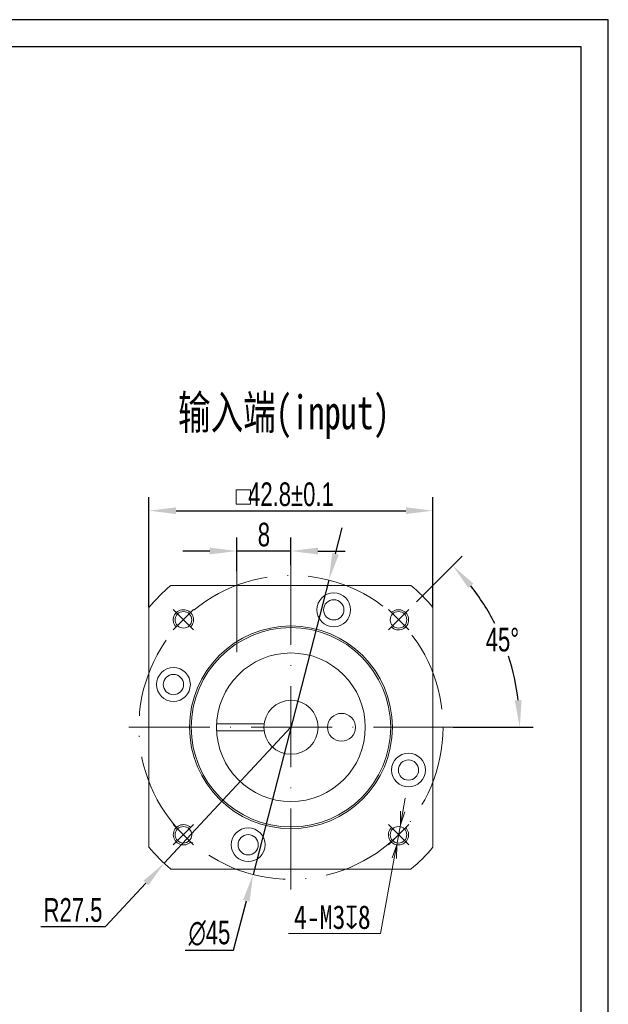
# Model space of a CAD drawing. Header units: millimetres. Extents: x 2090 to 2429, y 90 to 328.
# Tile 4 of 4: x 2342 to 2429, y 183 to 328. Entities that reach past the tile are written whole.
import ezdxf

# ---------------------------------------------------------------- set-up
doc = ezdxf.new("R2010")
doc.units = ezdxf.units.MM
doc.linetypes.add('ACAD_ISO10W100', pattern=[18, 12, -3, 0, -3])
doc.layers.add('7标注层', color=4, linetype='Continuous')
doc.layers.add('图框_外框线', color=7, linetype='Continuous')
for name, color, linetype, lineweight in [('中心线层', 7, 'ACAD_ISO10W100', 20), ('尺寸线层', 3, 'Continuous', 18), ('细实线层', 7, 'Continuous', 18)]:
    doc.layers.add(name, color=color, linetype=linetype, lineweight=lineweight)
doc.styles.add('PC_TEXTSTYLE', font='ISOCP.SHX', dxfattribs={"width": 0.707, "bigfont": 'GBCBIG.SHX'})
doc.styles.add('宋体', font='txt', dxfattribs={"width": 0.8})
doc.styles.add('标准', font='arial.ttf', dxfattribs={"width": 0.667})
doc.dimstyles.new('标准', dxfattribs={"dimtxt": 3.5, "dimasz": 4, "dimexe": 2, "dimexo": 0, "dimtad": 1, "dimdsep": 46, "dimtxsty": '标准', "dimblk": '_CAXARROW', "dimcen": 0, "dimdle": 6, "dimazin": 2, "dimtfac": 0.707107, "dimtdec": 3, "dimtmove": 2, "dimatfit": 3, "dimfxl": 1, "dimfrac": 2, "dimtolj": 1, "dimtzin": 0, "dimarcsym": 1})
doc.dimstyles.new('螺孔(M8-7H)', dxfattribs={"dimtxt": 3.5, "dimasz": 2, "dimexe": 1.25, "dimexo": 3, "dimtad": 1, "dimtoh": 1, "dimdec": 4, "dimdsep": 46, "dimtxsty": '宋体', "dimblk": 'OPEN', "dimcen": 3, "dimclrd": 3, "dimclre": 3, "dimclrt": 2, "dimadec": 0, "dimazin": 0, "dimtm": 1e-09, "dimtfac": 1, "dimtdec": 4, "dimtmove": 0, "dimatfit": 3, "dimldrblk": 'OPEN', "dimfxl": 1, "dimtfill": 1, "dimtfillclr": 256, "dimlwd": 9, "dimlwe": 9, "dimarcsym": 0})

# ---------------------------------------------------------------- blocks, each defined once
blk = doc.blocks.new('_CAXARROW')
blk.add_hatch(color=0).paths.add_polyline_path([(0, 0), (-1, 0.125), (-1, -0.125)], flags=0)
blk = doc.blocks.new('*D35')
at = {"layer": 'Defpoints', "color": 0}
for p in [(2400.39, 242.3), (2395.8, 237.71), (2357.83, 223.74), (2405.83, 223.74)]:
    blk.add_point(p, dxfattribs=at)
at = {"layer": '尺寸线层', "color": 0, "linetype": 'Continuous', "lineweight": -2}
for p, q in [((2400.39, 242.3), (2407.18, 249.09)), ((2405.83, 223.74), (2417.68, 223.74))]:
    blk.add_line(p, q, dxfattribs=at)
for start, end in [(26.9829, 38.2258), (6.7742, 18.1583)]:
    blk.add_arc((2381.83, 223.74), 33.85, start, end, dxfattribs=at)
at = {"layer": '尺寸线层', "color": 0, "lineweight": -2, "xscale": 4, "yscale": 4, "zscale": 4}
for p, rotation in [((2405.77, 247.68), 131.6129178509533), ((2415.68, 223.74), 273.3870821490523)]:
    blk.add_blockref('_CAXARROW', p, dxfattribs=dict(at, rotation=rotation))
at = {"layer": '尺寸线层', "color": 0, "insert": (2413.11, 236.69), "char_height": 3.5, "attachment_point": 5, "style": '标准', "bg_fill": 3, "box_fill_scale": 1.1, "bg_fill_color": 257, "bg_fill_transparency": 0}
blk.add_mtext('\\A1;45%%d', dxfattribs=at)
at = {"layer": 'Defpoints', "color": 0}
blk.add_point((2413.11, 236.69), dxfattribs=at)
blk = doc.blocks.new('*D36')
at = {"layer": 'Defpoints', "color": 0}
for p in [(2381.83, 223.74), (2363.09, 203.62)]:
    blk.add_point(p, dxfattribs=at)
at = {"layer": '尺寸线层', "color": 0, "linetype": 'Continuous', "lineweight": -2}
for p, q in [((2381.83, 223.74), (2363.09, 203.62)), ((2354.38, 194.26), (2360.36, 200.69)), ((2344.81, 194.26), (2354.38, 194.26))]:
    blk.add_line(p, q, dxfattribs=at)
at = {"layer": '尺寸线层', "color": 0, "lineweight": -2, "xscale": 4, "yscale": 4, "zscale": 4, "rotation": 47.0335635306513}
blk.add_blockref('_CAXARROW', (2363.09, 203.62), dxfattribs=at)
at = {"layer": '尺寸线层', "color": 0, "insert": (2349.59, 196.68), "char_height": 3.5, "attachment_point": 5, "style": '标准', "bg_fill": 3, "box_fill_scale": 1.1, "bg_fill_color": 257, "bg_fill_transparency": 0}
blk.add_mtext('\\A1;R27.5', dxfattribs=at)
blk = doc.blocks.new('*D37')
at = {"layer": 'Defpoints', "color": 0}
for p in [(2373.83, 249.83), (2373.83, 246.85), (2381.83, 247.74)]:
    blk.add_point(p, dxfattribs=at)
at = {"layer": '尺寸线层', "color": 0, "linetype": 'Continuous', "lineweight": -2}
for p, q in [((2373.83, 246.85), (2373.83, 251.83)), ((2381.83, 247.74), (2381.83, 251.83)), ((2369.83, 249.83), (2365.83, 249.83)), ((2381.83, 249.83), (2373.83, 249.83)), ((2385.83, 249.83), (2389.83, 249.83))]:
    blk.add_line(p, q, dxfattribs=at)
at = {"layer": '尺寸线层', "color": 0, "lineweight": -2, "xscale": 4, "yscale": 4, "zscale": 4}
blk.add_blockref('_CAXARROW', (2373.83, 249.83), dxfattribs=at)
at = {"layer": '尺寸线层', "color": 0, "lineweight": -2, "xscale": 4, "yscale": 4, "zscale": 4, "rotation": 180}
blk.add_blockref('_CAXARROW', (2381.83, 249.83), dxfattribs=at)
at = {"layer": '尺寸线层', "color": 0, "insert": (2377.83, 252.24), "char_height": 3.5, "attachment_point": 5, "style": '标准', "bg_fill": 3, "box_fill_scale": 1.1, "bg_fill_color": 257, "bg_fill_transparency": 0}
blk.add_mtext('\\A1;8', dxfattribs=at)
blk = doc.blocks.new('*D38')
at = {"layer": 'Defpoints', "color": 0}
for p in [(2402.83, 255.8), (2360.83, 241.5), (2402.83, 241.5)]:
    blk.add_point(p, dxfattribs=at)
at = {"layer": '尺寸线层', "color": 0, "linetype": 'Continuous', "lineweight": -2}
for p, q in [((2360.83, 241.5), (2360.83, 257.8)), ((2402.83, 241.5), (2402.83, 257.8)), ((2364.83, 255.8), (2398.83, 255.8))]:
    blk.add_line(p, q, dxfattribs=at)
at = {"layer": '尺寸线层', "color": 0, "lineweight": -2, "xscale": 4, "yscale": 4, "zscale": 4}
for p, rotation in [((2360.83, 255.8), 180.000075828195), ((2402.83, 255.8), 7.582819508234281e-05)]:
    blk.add_blockref('_CAXARROW', p, dxfattribs=dict(at, rotation=rotation))
at = {"layer": '尺寸线层', "color": 0, "insert": (2381.83, 258.21), "char_height": 3.5, "attachment_point": 5, "rotation": 0.0001, "style": '标准', "bg_fill": 3, "box_fill_scale": 1.1, "bg_fill_color": 257, "bg_fill_transparency": 0}
blk.add_mtext('\\A1;\\A1;42.8{\\H1x;%%P0.1}', dxfattribs=at)
blk = doc.blocks.new('*D39')
at = {"layer": 'Defpoints', "color": 0}
for p in [(2387.43, 245.53), (2376.23, 201.95)]:
    blk.add_point(p, dxfattribs=at)
at = {"layer": '尺寸线层', "color": 0, "linetype": 'Continuous', "lineweight": -2}
for p, q in [((2388.43, 249.41), (2389.42, 253.28)), ((2387.43, 245.53), (2376.23, 201.95)), ((2373.35, 190.75), (2375.23, 198.07)), ((2366.2, 190.75), (2373.35, 190.75))]:
    blk.add_line(p, q, dxfattribs=at)
at = {"layer": '尺寸线层', "color": 0, "lineweight": -2, "xscale": 4, "yscale": 4, "zscale": 4}
for p, rotation in [((2387.43, 245.53), 255.5850312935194), ((2376.23, 201.95), 75.5850312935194)]:
    blk.add_blockref('_CAXARROW', p, dxfattribs=dict(at, rotation=rotation))
at = {"layer": '尺寸线层', "color": 0, "insert": (2369.78, 193.26), "char_height": 3.5, "attachment_point": 5, "style": '标准', "bg_fill": 3, "box_fill_scale": 1.1, "bg_fill_color": 257, "bg_fill_transparency": 0}
blk.add_mtext('\\A1;∅45', dxfattribs=at)
blk = doc.blocks.new('_Open')
at = {"color": 0, "linetype": 'ByBlock', "lineweight": -2}
for p, q in [((-1, 0.167), (0, 0)), ((-1, -0.167), (0, 0)), ((0, 0), (-1, 0))]:
    blk.add_line(p, q, dxfattribs=at)
blk = doc.blocks.new('*D41')
at = {"color": 3, "lineweight": 9}
for p, q in [((2398.37, 211.27), (2398.73, 213.24)), ((2398.01, 209.31), (2397.47, 206.35)), ((2395.07, 193.2), (2397.11, 204.39)), ((2381.46, 193.2), (2395.07, 193.2))]:
    blk.add_line(p, q, dxfattribs=at)
at = {"layer": 'Defpoints', "color": 0}
for p in [(2398.01, 209.31), (2397.47, 206.35)]:
    blk.add_point(p, dxfattribs=at)
at = {"color": 3, "lineweight": 9, "xscale": 2, "yscale": 2, "zscale": 2}
for p, rotation in [((2398.01, 209.31), 259.6669798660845), ((2397.47, 206.35), 79.66697986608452)]:
    blk.add_blockref('_Open', p, dxfattribs=dict(at, rotation=rotation))
at = {"color": 2, "insert": (2387.95, 195.62), "char_height": 3.5, "attachment_point": 5, "style": '宋体', "bg_fill": 3, "box_fill_scale": 1.1, "bg_fill_color": 257, "bg_fill_transparency": 0}
blk.add_mtext('4-M3{\\famgdt|b0|i0|c0|p0;x}{8}', dxfattribs=at)

msp = doc.modelspace()

# ---------------------------------------------------------------- linework, layer by layer
at = {"layer": '中心线层'}
for p, q in [((2373.83142, 246.84743), (2373.83142, 233.36855)), ((2381.83142, 199.74015), (2381.83142, 247.74015)), ((2357.83142, 223.74015), (2405.83142, 223.74015)), ((2399.24393, 209.33285), (2396.23873, 206.32764)), ((2396.23873, 209.33285), (2399.24393, 206.32764))]:
    msp.add_line(p, q, dxfattribs=at)
at = {"layer": '图框_外框线', "color": 3}
msp.add_lwpolyline([(2091.4103, 89.90984), (2428.77071, 89.90984), (2428.77071, 328.47185), (2091.4103, 328.47185)], close=True, dxfattribs=at)
at = {"layer": '图框_外框线', "color": 3, "lineweight": 25}
msp.add_lwpolyline([(2111.49127, 93.92604), (2424.75451, 93.92604), (2424.75451, 324.45565), (2111.49127, 324.45565)], close=True, dxfattribs=at)
at = {"layer": '尺寸线层'}
msp.add_arc((2397.74133, 207.83025), 1.5, 135, 46.9102132, dxfattribs=at)
at = {"layer": '细实线层'}
for p, q in [((2364.07609, 244.74015), (2399.58671, 244.74015)), ((2360.83142, 205.98481), (2360.83142, 241.49543)), ((2402.83142, 241.49548), (2402.83142, 205.98487)), ((2370.84187, 224.24015), (2377.8628, 224.24015)), ((2370.84187, 223.24015), (2377.8628, 223.24015)), ((2399.58676, 202.74015), (2364.07614, 202.74015))]:
    msp.add_line(p, q, dxfattribs=at)
for centre, radius in [((2388.1588, 241.12446), 2.5), ((2388.1588, 241.12446), 1.5), ((2381.83142, 223.74015), 15), ((2381.83142, 223.74015), 14.75), ((2381.83142, 223.74015), 11), ((2364.44711, 230.06752), 2.5), ((2364.44711, 230.06752), 1.5), ((2381.83142, 223.74015), 4), ((2389.30901, 223.74015), 2.06597), ((2399.21574, 217.41277), 2.5), ((2399.21574, 217.41277), 1.5), ((2375.50405, 206.35583), 2.5), ((2397.74133, 207.83025), 1.225), ((2375.50405, 206.35583), 1.5)]:
    msp.add_circle(centre, radius, dxfattribs=at)
for start, end in [(130.214171, 139.785829), (40.214171, 49.785829), (220.214171, 229.785829), (310.214171, 319.785829)]:
    msp.add_arc((2381.83142, 223.74015), 27.5, start, end, dxfattribs=at)

# ---------------------------------------------------------------- texts
at = {"layer": '7标注层', "color": 0, "insert": (2365.12032, 272.8597), "char_height": 5, "attachment_point": 1, "style": 'PC_TEXTSTYLE'}
msp.add_mtext_dynamic_manual_height_columns('{\\fSimHei|b0|i0|c134|p2;输入端(input)}', width=57.2833166, gutter_width=25, heights=[0], dxfattribs=at)

# ---------------------------------------------------------------- next in the draw order: dimensions: what is measured, and where the dimension line sits
at = {"layer": '尺寸线层'}
dim = msp.add_angular_dim_2l(base=(2413.10627, 236.69461), line1=((2400.39298, 242.3017), (2395.79678, 237.70551)), line2=((2357.83142, 223.74015), (2405.83142, 223.74015)), dimstyle='标准', override={"dimtad": 0, "dimtih": 1, "dimtoh": 1, "dimsah": 1, "dimtfill": 1, "dimtzin": 0}, dxfattribs=at)
dim.commit()
dim.dimension.update_dxf_attribs({"geometry": '*D35', "text_midpoint": (2413.10627, 236.69461)})

# ---------------------------------------------------------------- next in the draw order: dimensions: what is measured, and where the dimension line sits
dim = msp.add_linear_dim(base=(2373.83142, 249.83138), p1=(2381.83142, 247.74015), p2=(2373.83142, 246.84743), dimstyle='标准', override={"dimsah": 1, "dimtfill": 1, "dimtzin": 0}, dxfattribs=at)
dim.commit()
dim.dimension.update_dxf_attribs({"geometry": '*D37', "text_midpoint": (2377.83142, 252.24339)})
dim = msp.add_radius_dim(center=(2381.83142, 223.74015), mpoint=(2363.08825, 203.61694), dimstyle='标准', override={"dimtoh": 1, "dimpost": 'R<>', "dimsah": 1, "dimtmove": 1, "dimtfill": 1, "dimtzin": 0}, dxfattribs=at)
dim.commit()
dim.dimension.update_dxf_attribs({"geometry": '*D36', "text_midpoint": (2354.37586, 194.26306), "dimtype": 164})

# ---------------------------------------------------------------- next in the draw order: dimensions: what is measured, and where the dimension line sits
dim = msp.add_linear_dim(base=(2402.83141, 255.80241), p1=(2360.83142, 241.49543), p2=(2402.83142, 241.49548), angle=0.0000758, text='\\A1;42.8{\\H1x;%%P0.1}', dimstyle='标准', override={"dimsah": 1, "dimtfac": 1, "dimtfill": 1, "dimtzin": 0}, dxfattribs=at)
dim.commit()
dim.dimension.update_dxf_attribs({"geometry": '*D38', "text_midpoint": (2381.8314, 258.21439)})

# ---------------------------------------------------------------- next in the draw order: linework, layer by layer
at = {"layer": '中心线层'}
for p, q in [((2396.23873, 241.15265), (2399.24393, 238.14745)), ((2396.23873, 238.14745), (2399.24393, 241.15265))]:
    msp.add_line(p, q, dxfattribs=at)
at = {"layer": '尺寸线层'}
msp.add_lwpolyline([(2373.70745, 258.90612), (2373.70745, 256.75196), (2375.84706, 256.75196), (2375.84706, 258.90612)], close=True, dxfattribs=at)
msp.add_arc((2397.74133, 239.65005), 1.5, 225, 136.9102132, dxfattribs=at)
at = {"layer": '细实线层'}
msp.add_circle((2397.74133, 239.65005), 1.225, dxfattribs=at)

# ---------------------------------------------------------------- next in the draw order: dimensions: what is measured, and where the dimension line sits
at = {"layer": '尺寸线层'}
dim = msp.add_diameter_dim_2p(p1=(2387.43264, 245.53181), p2=(2376.23021, 201.94849), dimstyle='标准', override={"dimtoh": 1, "dimpost": '', "dimsah": 1, "dimcen": 0, "dimtmove": 1, "dimtvp": 0.1, "dimtfill": 1, "dimfrac": 0, "dimtzin": 0}, dxfattribs=at)
dim.commit()
dim.dimension.update_dxf_attribs({"geometry": '*D39', "text_midpoint": (2373.35088, 190.7464), "dimtype": 163})

# ---------------------------------------------------------------- next in the draw order: linework, layer by layer
at = {"layer": '中心线层'}
for p, q in [((2364.41892, 238.14745), (2367.42412, 241.15265)), ((2367.42412, 238.14745), (2364.41892, 241.15265)), ((2367.42412, 206.32764), (2364.41892, 209.33285)), ((2367.42412, 209.33285), (2364.41892, 206.32764))]:
    msp.add_line(p, q, dxfattribs=at)
msp.add_circle((2381.83142, 223.74015), 22.5, dxfattribs=at)
at = {"layer": '尺寸线层'}
for centre, start, end in [((2365.92152, 239.65005), 315, 226.9102132), ((2365.92152, 207.83025), 45, 316.9102132)]:
    msp.add_arc(centre, 1.5, start, end, dxfattribs=at)
at = {"layer": '细实线层'}
for centre in [(2365.92152, 239.65005), (2365.92152, 207.83025)]:
    msp.add_circle(centre, 1.225, dxfattribs=at)

# ---------------------------------------------------------------- next in the draw order: dimensions: what is measured, and where the dimension line sits
dim = msp.add_diameter_dim_2p(p1=(2398.01038, 209.30592), p2=(2397.47227, 206.35457), text='4-M<>{\\famgdt|b0|i0|c0|p0;x}{8}', dimstyle='螺孔(M8-7H)', override={"dimpost": '<>', "dimcen": 0, "dimtvp": 0.1})
dim.commit()
dim.dimension.update_dxf_attribs({"geometry": '*D41', "text_midpoint": (2387.95299, 193.20402), "dimtype": 163})

doc.saveas('drawing.dxf')
